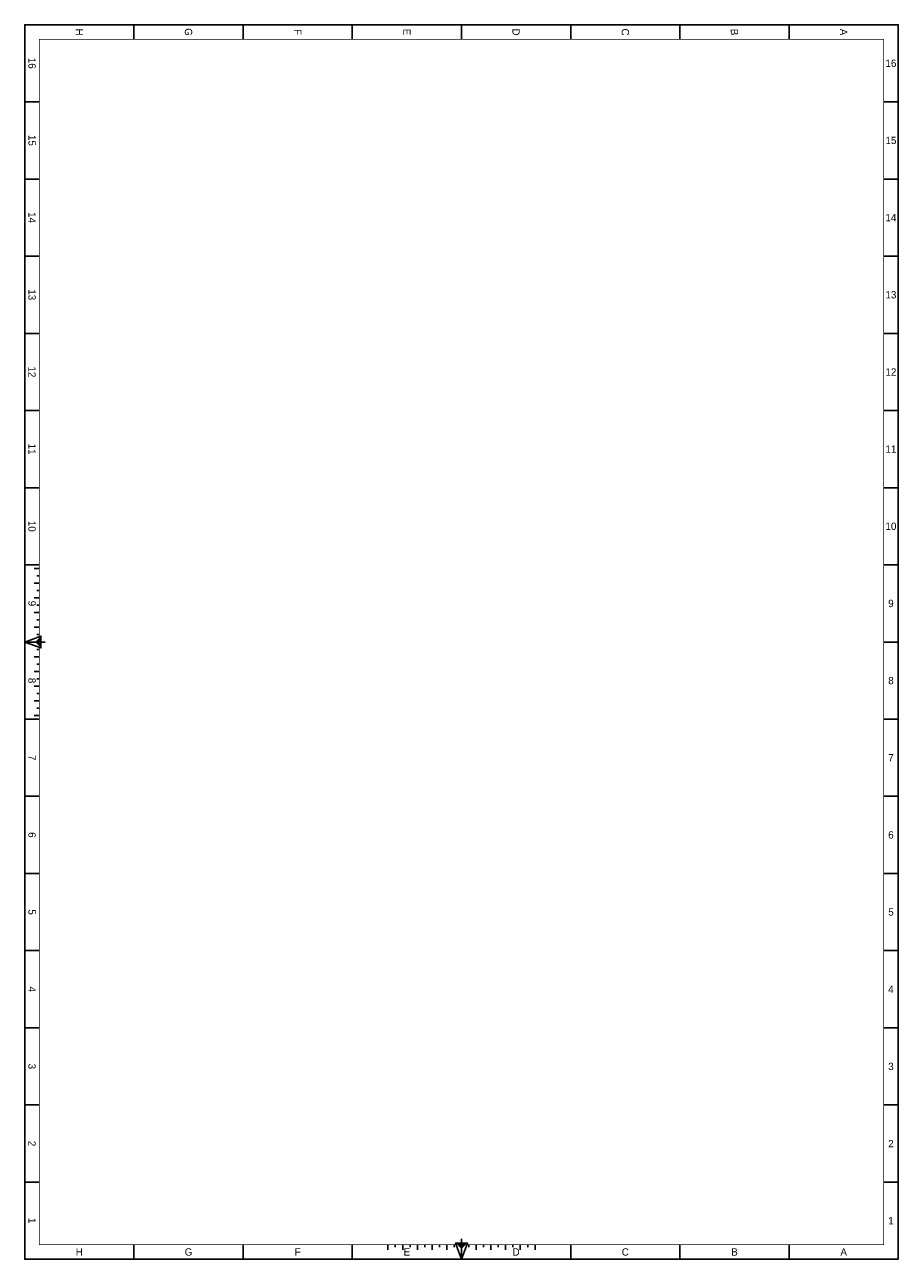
# Model space of a CAD drawing. Extents: x 0 to 594, y 0 to 840.
import ezdxf
from ezdxf.enums import TextEntityAlignment as Align

# ---------------------------------------------------------------- set-up
doc = ezdxf.new("R2010")
doc.units = 0
doc.header["$LTSCALE"] = 10
doc.linetypes.add('CONTINU', pattern=[0])
doc.layers.add('FORMAT', color=15, linetype='CONTINU')

msp = doc.modelspace()

# ---------------------------------------------------------------- linework, layer by layer
at = {"layer": 'FORMAT', "color": 0}
for p, q in [((74.25, 840), (74.25, 830)), ((148.5, 840), (148.5, 830)), ((222.75, 840), (222.75, 830)), ((297, 840), (297, 830)), ((371.25, 840), (371.25, 830)), ((445.5, 840), (445.5, 830)), ((519.75, 840), (519.75, 830)), ((10, 787.5), (0, 787.5)), ((594, 787.5), (584, 787.5)), ((10, 735), (0, 735)), ((594, 735), (584, 735)), ((10, 682.5), (0, 682.5)), ((594, 682.5), (584, 682.5)), ((10, 630), (0, 630)), ((594, 630), (584, 630)), ((10, 577.5), (0, 577.5)), ((594, 577.5), (584, 577.5)), ((10, 525), (0, 525)), ((594, 525), (584, 525)), ((10, 472.5), (0, 472.5)), ((594, 472.5), (584, 472.5)), ((6.34, 470), (10, 470)), ((8.17, 465), (10, 465)), ((8.17, 465), (10, 465)), ((6.34, 460), (10, 460)), ((8.17, 460), (10, 460)), ((8.17, 455), (10, 455)), ((8.17, 455), (10, 455)), ((6.34, 450), (10, 450)), ((6.34, 450), (10, 450)), ((6.34, 440), (10, 440)), ((6.34, 440), (10, 440)), ((8.17, 445), (10, 445)), ((8.17, 445), (10, 445)), ((6.34, 430), (10, 430)), ((6.34, 430), (10, 430)), ((8.17, 435), (10, 435)), ((8.17, 435), (10, 435)), ((10, 420), (0, 420)), ((6.34, 420), (10, 420)), ((8.17, 425), (10, 425)), ((8.17, 425), (10, 425)), ((594, 420), (584, 420)), ((8.17, 415), (10, 415)), ((8.17, 415), (10, 415)), ((6.34, 410), (10, 410)), ((6.34, 410), (10, 410)), ((8.17, 405), (10, 405)), ((8.17, 405), (10, 405)), ((6.34, 400), (10, 400)), ((6.34, 400), (10, 400)), ((8.17, 395), (10, 395)), ((8.17, 395), (10, 395)), ((6.34, 390), (10, 390)), ((6.34, 390), (10, 390)), ((6.34, 380), (10, 380)), ((6.34, 380), (10, 380)), ((8.17, 385), (10, 385)), ((8.17, 385), (10, 385)), ((6.34, 370), (10, 370)), ((8.17, 375), (10, 375)), ((8.17, 375), (10, 375)), ((10, 367.5), (0, 367.5)), ((594, 367.5), (584, 367.5)), ((10, 315), (0, 315)), ((594, 315), (584, 315)), ((10, 262.5), (0, 262.5)), ((594, 262.5), (584, 262.5)), ((10, 210), (0, 210)), ((594, 210), (584, 210)), ((10, 157.5), (0, 157.5)), ((594, 157.5), (584, 157.5)), ((10, 105), (0, 105)), ((594, 105), (584, 105)), ((10, 52.5), (0, 52.5)), ((594, 52.5), (584, 52.5)), ((74.25, 10), (74.25, 0)), ((148.5, 10), (148.5, 0)), ((222.75, 10), (222.75, 0)), ((247, 6.34), (247, 10)), ((252, 8.17), (252, 10)), ((252, 8.17), (252, 10)), ((257, 6.34), (257, 10)), ((257, 6.34), (257, 10)), ((262, 8.17), (262, 10)), ((262, 8.17), (262, 10)), ((267, 6.34), (267, 10)), ((267, 6.34), (267, 10)), ((272, 8.17), (272, 10)), ((272, 8.17), (272, 10)), ((277, 6.34), (277, 10)), ((277, 6.34), (277, 10)), ((282, 8.17), (282, 10)), ((282, 8.17), (282, 10)), ((287, 6.34), (287, 10)), ((287, 6.34), (287, 10)), ((292, 8.17), (292, 10)), ((292, 8.17), (292, 10)), ((297, 6.34), (297, 10)), ((297, 10), (297, 0)), ((302, 8.17), (302, 10)), ((302, 8.17), (302, 10)), ((307, 6.34), (307, 10)), ((307, 6.34), (307, 10)), ((312, 8.17), (312, 10)), ((312, 8.17), (312, 10)), ((317, 6.34), (317, 10)), ((317, 6.34), (317, 10)), ((322, 8.17), (322, 10)), ((322, 8.17), (322, 10)), ((327, 6.34), (327, 10)), ((327, 6.34), (327, 10)), ((332, 8.17), (332, 10)), ((332, 8.17), (332, 10)), ((337, 8.17), (337, 10)), ((337, 6.34), (337, 10)), ((342, 8.17), (342, 10)), ((342, 8.17), (342, 10)), ((347, 6.34), (347, 10)), ((371.25, 10), (371.25, 0)), ((445.5, 10), (445.5, 0)), ((519.75, 10), (519.75, 0))]:
    msp.add_line(p, q, dxfattribs=at)
for points in [[(594, 0), (594, 840), (0, 840), (0, 0)], [(0, 420), (11, 424), (11, 416)], [(297, 0), (301, 11), (293, 11)]]:
    msp.add_lwpolyline(points, close=True, dxfattribs=at)
at = {"layer": 'FORMAT', "color": 0, "const_width": 0.5}
for points in [[(300.64, 10), (584, 10), (584, 830), (10, 830), (10, 423.64)], [(10, 416.36), (10, 10), (293.36, 10)]]:
    msp.add_lwpolyline(points, dxfattribs=at)
at = {"layer": 'FORMAT', "color": 0}
for points in [[(11, 420), (14, 420)], [(297, 11), (297, 14)]]:
    msp.add_lwpolyline(points, dxfattribs=at)
for points in [[(11, 416), (11, 424), (7, 420)], [(293, 11), (301, 11), (297, 7)]]:
    msp.add_solid(points, dxfattribs=at)

# ---------------------------------------------------------------- texts
for s, p in [('H', (37.12, 835)), ('G', (111.38, 835)), ('F', (185.62, 835)), ('E', (259.88, 835)), ('D', (334.12, 835)), ('C', (408.38, 835)), ('B', (482.62, 835)), ('A', (556.88, 835)), ('16', (5, 813.75)), ('15', (5, 761.25)), ('14', (5, 708.75)), ('13', (5, 656.25)), ('12', (5, 603.75)), ('11', (5, 551.25)), ('10', (5, 498.75)), ('9', (5, 446.25)), ('8', (5, 393.75)), ('7', (5, 341.25)), ('6', (5, 288.75)), ('5', (5, 236.25)), ('4', (5, 183.75)), ('3', (5, 131.25)), ('2', (5, 78.75)), ('1', (5, 26.25))]:
    msp.add_text(s, height=5, rotation=270, dxfattribs=at).set_placement(p, align=Align.MIDDLE)
for s, p in [('16', (589, 813.75)), ('15', (589, 761.25)), ('14', (589, 708.75)), ('13', (589, 656.25)), ('12', (589, 603.75)), ('11', (589, 551.25)), ('10', (589, 498.75)), ('9', (589, 446.25)), ('8', (589, 393.75)), ('7', (589, 341.25)), ('6', (589, 288.75)), ('5', (589, 236.25)), ('4', (589, 183.75)), ('3', (589, 131.25)), ('2', (589, 78.75)), ('1', (589, 26.25)), ('H', (37.12, 5)), ('G', (111.38, 5)), ('F', (185.62, 5)), ('E', (259.88, 5)), ('D', (334.12, 5)), ('C', (408.38, 5)), ('B', (482.62, 5)), ('A', (556.88, 5))]:
    msp.add_text(s, height=5, dxfattribs=at).set_placement(p, align=Align.MIDDLE)

doc.saveas('drawing.dxf')
